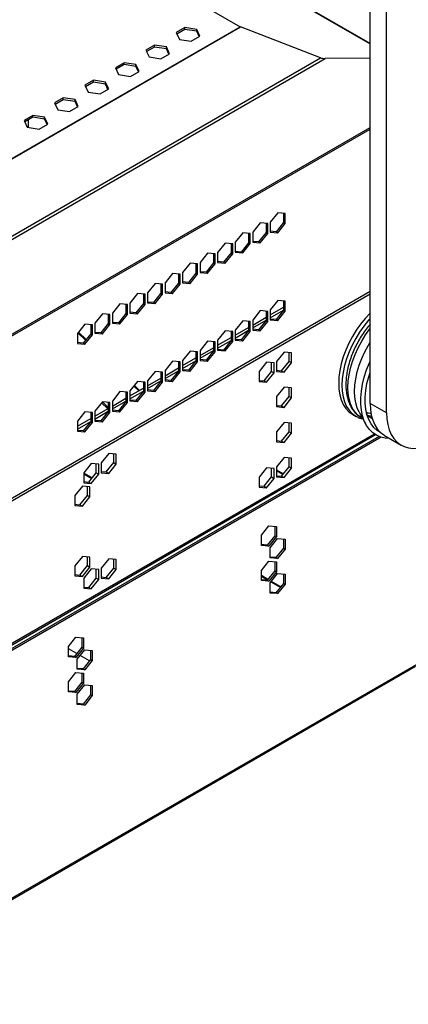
# Model space of a CAD drawing. Header units: millimetres. Extents: x 20 to 1416, y -882 to 676.
# Tile 5 of 12: x 918 to 1084, y -882 to -461. Entities that reach past the tile are written whole.
import ezdxf

# ---------------------------------------------------------------- set-up
doc = ezdxf.new("R2010")
doc.units = ezdxf.units.MM

msp = doc.modelspace()

# ---------------------------------------------------------------- linework, layer by layer
at = {"color": 7, "linetype": 'Continuous', "lineweight": 25}
for p, q in [((1067.73, -624.83), (1067.73, -298.22)), ((1074.8, -628.92), (1074.8, -302.3)), ((918.06, -384.68), (1067.73, -471.09)), ((1067.73, -470.99), (918.17, -384.65)), ((913.18, -406.68), (1012.13, -463.81)), ((906.77, -524.63), (1012.13, -463.81)), ((906.84, -524.76), (1012.3, -463.88)), ((988.59, -464.15), (984.87, -466.3)), ((984.87, -466.3), (986.23, -469.23)), ((988.59, -464.97), (985.17, -466.94)), ((993.66, -464.94), (988.59, -464.15)), ((988.59, -464.97), (988.59, -464.15)), ((993.66, -465.75), (988.59, -464.97)), ((995.02, -467.87), (993.66, -464.94)), ((993.66, -465.75), (993.66, -464.94)), ((994.73, -468.04), (993.66, -465.75)), ((1046.52, -477.11), (1012.3, -463.88)), ((986.23, -469.23), (991.31, -470.01)), ((991.31, -470.01), (995.02, -467.87)), ((975.58, -471.66), (971.86, -473.81)), ((971.86, -473.81), (973.22, -476.74)), ((975.58, -472.48), (972.16, -474.45)), ((980.65, -472.45), (975.58, -471.66)), ((975.58, -472.48), (975.58, -471.66)), ((980.65, -473.27), (975.58, -472.48)), ((978.3, -477.52), (982.01, -475.38)), ((982.01, -475.38), (980.65, -472.45)), ((980.65, -473.27), (980.65, -472.45)), ((981.71, -475.55), (980.65, -473.27)), ((904.11, -560.72), (1048.5, -477.36)), ((906.84, -557.75), (1046.52, -477.11)), ((962.57, -479.18), (958.85, -481.32)), ((967.64, -479.96), (962.57, -479.18)), ((962.57, -479.99), (962.57, -479.18)), ((973.22, -476.74), (978.3, -477.52)), ((1067.73, -477.27), (1048.5, -477.36)), ((958.85, -481.32), (960.21, -484.25)), ((962.57, -479.99), (959.15, -481.96)), ((967.64, -480.78), (962.57, -479.99)), ((965.29, -485.03), (969, -482.89)), ((969, -482.89), (967.64, -479.96)), ((967.64, -480.78), (967.64, -479.96)), ((968.7, -483.06), (967.64, -480.78)), ((949.56, -486.69), (945.84, -488.83)), ((949.56, -487.5), (946.14, -489.47)), ((954.63, -487.47), (949.56, -486.69)), ((949.56, -487.5), (949.56, -486.69)), ((954.63, -488.29), (949.56, -487.5)), ((955.99, -490.4), (954.63, -487.47)), ((954.63, -488.29), (954.63, -487.47)), ((960.21, -484.25), (965.29, -485.03)), ((945.84, -488.83), (947.2, -491.76)), ((947.2, -491.76), (952.28, -492.55)), ((952.28, -492.55), (955.99, -490.4)), ((955.69, -490.57), (954.63, -488.29)), ((936.55, -494.2), (932.83, -496.34)), ((932.83, -496.34), (934.19, -499.27)), ((936.55, -495.01), (933.13, -496.99)), ((941.62, -494.98), (936.55, -494.2)), ((936.55, -495.01), (936.55, -494.2)), ((941.62, -495.8), (936.55, -495.01)), ((942.98, -497.91), (941.62, -494.98)), ((941.62, -495.8), (941.62, -494.98)), ((942.68, -498.08), (941.62, -495.8)), ((934.19, -499.27), (939.27, -500.06)), ((939.27, -500.06), (942.98, -497.91)), ((923.54, -501.71), (919.82, -503.85)), ((919.82, -503.85), (921.18, -506.78)), ((923.54, -502.52), (920.12, -504.5)), ((921.71, -506.86), (921.71, -503.58)), ((928.61, -502.49), (923.54, -501.71)), ((923.54, -502.52), (923.54, -501.71)), ((928.61, -503.31), (923.54, -502.52)), ((929.97, -505.42), (928.61, -502.49)), ((928.61, -503.31), (928.61, -502.49)), ((929.67, -505.6), (928.61, -503.31)), ((837.01, -640.05), (1067.73, -506.86)), ((837.14, -640.7), (1067.73, -507.58)), ((921.18, -506.78), (926.26, -507.57)), ((926.26, -507.57), (929.97, -505.42)), ((1028.27, -543.29), (1025.06, -547.3)), ((1031.49, -543.58), (1028.27, -543.29)), ((1030.78, -543.52), (1030.78, -547.46)), ((1031.49, -547.87), (1031.49, -543.58)), ((1020.78, -547.62), (1017.56, -551.62)), ((1024, -547.91), (1020.78, -547.62)), ((1023.29, -547.84), (1023.29, -551.79)), ((1024, -552.2), (1024, -547.91)), ((1025.06, -547.3), (1025.06, -551.59)), ((1027.57, -551.46), (1025.06, -551.24)), ((1030.78, -547.46), (1027.57, -551.46)), ((1028.27, -551.87), (1031.49, -547.87)), ((1030.78, -547.46), (1031.49, -547.87)), ((1013.28, -551.95), (1010.07, -555.95)), ((1016.5, -552.23), (1013.28, -551.95)), ((1015.79, -552.17), (1015.79, -556.12)), ((1016.5, -556.52), (1016.5, -552.23)), ((1017.56, -551.62), (1017.56, -555.91)), ((1020.07, -555.79), (1017.56, -555.57)), ((1023.29, -551.79), (1020.07, -555.79)), ((1020.78, -556.2), (1024, -552.2)), ((1023.29, -551.79), (1024, -552.2)), ((1025.06, -551.59), (1028.27, -551.87)), ((1027.57, -551.46), (1028.27, -551.87)), ((1005.79, -556.27), (1002.57, -560.28)), ((1009.01, -556.56), (1005.79, -556.27)), ((1008.3, -556.5), (1008.3, -560.44)), ((1009.01, -560.85), (1009.01, -556.56)), ((1010.07, -555.95), (1010.07, -560.24)), ((1015.79, -556.12), (1012.58, -560.12)), ((1013.28, -560.53), (1016.5, -556.52)), ((1015.79, -556.12), (1016.5, -556.52)), ((1017.56, -555.91), (1020.78, -556.2)), ((1020.07, -555.79), (1020.78, -556.2)), ((998.29, -560.6), (995.08, -564.6)), ((1001.51, -560.89), (998.29, -560.6)), ((1000.8, -560.83), (1000.8, -564.77)), ((1001.51, -565.18), (1001.51, -560.89)), ((1002.57, -560.28), (1002.57, -564.57)), ((1008.3, -560.44), (1005.08, -564.45)), ((1005.79, -564.85), (1009.01, -560.85)), ((1008.3, -560.44), (1009.01, -560.85)), ((1012.58, -560.12), (1010.07, -559.89)), ((1010.07, -560.24), (1013.28, -560.53)), ((1012.58, -560.12), (1013.28, -560.53)), ((990.8, -564.93), (987.58, -568.93)), ((994.02, -565.22), (990.8, -564.93)), ((993.31, -565.15), (993.31, -569.1)), ((994.02, -569.51), (994.02, -565.22)), ((995.08, -564.6), (995.08, -568.89)), ((1000.8, -564.77), (997.59, -568.77)), ((998.29, -569.18), (1001.51, -565.18)), ((1000.8, -564.77), (1001.51, -565.18)), ((1005.08, -564.45), (1002.57, -564.22)), ((1002.57, -564.57), (1005.79, -564.85)), ((1005.08, -564.45), (1005.79, -564.85)), ((983.3, -569.25), (980.09, -573.26)), ((986.52, -569.54), (983.3, -569.25)), ((985.81, -569.48), (985.81, -573.42)), ((986.52, -573.83), (986.52, -569.54)), ((987.58, -568.93), (987.58, -573.22)), ((993.31, -569.1), (990.09, -573.1)), ((990.8, -573.51), (994.02, -569.51)), ((993.31, -569.1), (994.02, -569.51)), ((997.59, -568.77), (995.08, -568.55)), ((995.08, -568.89), (998.29, -569.18)), ((997.59, -568.77), (998.29, -569.18)), ((975.81, -573.58), (972.59, -577.58)), ((979.02, -573.87), (975.81, -573.58)), ((978.32, -573.81), (978.32, -577.75)), ((979.02, -578.16), (979.02, -573.87)), ((980.09, -573.26), (980.09, -577.55)), ((985.81, -573.42), (982.6, -577.43)), ((983.3, -577.83), (986.52, -573.83)), ((985.81, -573.42), (986.52, -573.83)), ((990.09, -573.1), (987.58, -572.88)), ((987.58, -573.22), (990.8, -573.51)), ((990.09, -573.1), (990.8, -573.51)), ((835.8, -711.94), (1067.73, -578.05)), ((839.97, -708.38), (1067.73, -576.9)), ((968.31, -577.91), (965.09, -581.91)), ((971.53, -578.2), (968.31, -577.91)), ((970.82, -578.13), (970.82, -582.08)), ((971.53, -582.49), (971.53, -578.2)), ((972.59, -577.58), (972.59, -581.87)), ((978.32, -577.75), (975.1, -581.75)), ((975.81, -582.16), (979.02, -578.16)), ((978.32, -577.75), (979.02, -578.16)), ((982.6, -577.43), (980.09, -577.2)), ((980.09, -577.55), (983.3, -577.83)), ((982.6, -577.43), (983.3, -577.83)), ((960.82, -582.24), (957.6, -586.24)), ((964.03, -582.52), (960.82, -582.24)), ((963.33, -582.46), (963.33, -586.41)), ((964.03, -586.81), (964.03, -582.52)), ((965.09, -581.91), (965.09, -586.2)), ((970.82, -582.08), (967.6, -586.08)), ((968.31, -586.49), (971.53, -582.49)), ((970.82, -582.08), (971.53, -582.49)), ((975.1, -581.75), (972.59, -581.53)), ((972.59, -581.87), (975.81, -582.16)), ((975.1, -581.75), (975.81, -582.16)), ((1028.27, -580.85), (1025.06, -584.86)), ((1025.06, -587.01), (1030.78, -583.7)), ((1025.06, -584.86), (1025.06, -589.15)), ((1025.06, -588.23), (1030.78, -584.93)), ((1030.78, -585.02), (1027.57, -589.03)), ((1031.49, -581.14), (1028.27, -580.85)), ((1030.78, -581.08), (1030.78, -585.02)), ((1030.78, -585.02), (1031.49, -585.43)), ((1031.49, -585.43), (1031.49, -581.14)), ((953.32, -586.56), (950.1, -590.57)), ((956.54, -586.85), (953.32, -586.56)), ((955.83, -586.79), (955.83, -590.73)), ((956.54, -591.14), (956.54, -586.85)), ((957.6, -586.24), (957.6, -590.53)), ((963.33, -586.41), (960.11, -590.41)), ((960.82, -590.82), (964.03, -586.81)), ((963.33, -586.41), (964.03, -586.81)), ((967.6, -586.08), (965.09, -585.86)), ((965.09, -586.2), (968.31, -586.49)), ((967.6, -586.08), (968.31, -586.49)), ((1020.78, -585.18), (1017.56, -589.18)), ((1017.56, -591.33), (1023.29, -588.03)), ((1017.56, -589.18), (1017.56, -593.47)), ((1017.56, -592.56), (1023.29, -589.25)), ((1024, -585.47), (1020.78, -585.18)), ((1023.29, -585.41), (1023.29, -589.35)), ((1024, -589.76), (1024, -585.47)), ((1027.57, -589.03), (1025.06, -588.8)), ((1025.06, -589.15), (1028.27, -589.43)), ((1027.57, -589.03), (1028.27, -589.43)), ((1028.27, -589.43), (1031.49, -585.43)), ((945.83, -590.89), (942.61, -594.89)), ((949.04, -591.18), (945.83, -590.89)), ((948.34, -591.11), (948.34, -595.06)), ((949.04, -595.47), (949.04, -591.18)), ((950.1, -590.57), (950.1, -594.86)), ((955.83, -590.73), (952.61, -594.73)), ((953.32, -595.14), (956.54, -591.14)), ((955.83, -590.73), (956.54, -591.14)), ((960.11, -590.41), (957.6, -590.18)), ((957.6, -590.53), (960.82, -590.82)), ((960.11, -590.41), (960.82, -590.82)), ((1013.28, -589.51), (1010.07, -593.51)), ((1010.07, -595.66), (1015.79, -592.35)), ((1016.5, -589.8), (1013.28, -589.51)), ((1015.79, -589.73), (1015.79, -593.68)), ((1016.5, -594.09), (1016.5, -589.8)), ((1020.07, -593.35), (1017.56, -593.13)), ((1017.56, -593.47), (1020.78, -593.76)), ((1023.29, -589.35), (1020.07, -593.35)), ((1020.07, -593.35), (1020.78, -593.76)), ((1020.78, -593.76), (1024, -589.76)), ((1023.29, -589.35), (1024, -589.76)), ((942.61, -594.89), (942.61, -599.18)), ((942.81, -594.64), (946.13, -597.8)), ((943.06, -594.33), (946.38, -597.49)), ((948.34, -595.06), (945.12, -599.06)), ((945.83, -599.47), (949.04, -595.47)), ((948.34, -595.06), (949.04, -595.47)), ((952.61, -594.73), (950.1, -594.51)), ((950.1, -594.86), (953.32, -595.14)), ((952.61, -594.73), (953.32, -595.14)), ((1005.79, -593.83), (1002.57, -597.84)), ((1002.57, -599.99), (1008.3, -596.68)), ((1009.01, -594.12), (1005.79, -593.83)), ((1008.3, -594.06), (1008.3, -598)), ((1009.01, -598.41), (1009.01, -594.12)), ((1010.07, -593.51), (1010.07, -597.8)), ((1010.07, -596.89), (1015.79, -593.58)), ((1012.58, -597.68), (1010.07, -597.46)), ((1015.79, -593.68), (1012.58, -597.68)), ((1012.58, -597.68), (1013.28, -598.09)), ((1013.28, -598.09), (1016.5, -594.09)), ((1015.79, -593.68), (1016.5, -594.09)), ((945.12, -599.06), (942.61, -598.84)), ((942.61, -599.18), (945.83, -599.47)), ((945.12, -599.06), (945.83, -599.47)), ((998.29, -598.16), (995.08, -602.16)), ((995.08, -604.32), (1000.8, -601.01)), ((1001.51, -598.45), (998.29, -598.16)), ((1000.8, -598.39), (1000.8, -602.33)), ((1001.51, -602.74), (1001.51, -598.45)), ((1002.57, -597.84), (1002.57, -602.13)), ((1002.57, -601.21), (1008.3, -597.91)), ((1005.08, -602.01), (1002.57, -601.78)), ((1008.3, -598), (1005.08, -602.01)), ((1005.79, -602.41), (1009.01, -598.41)), ((1008.3, -598), (1009.01, -598.41)), ((1010.07, -597.8), (1013.28, -598.09)), ((990.8, -602.49), (987.58, -606.49)), ((987.58, -608.64), (993.31, -605.34)), ((994.02, -602.78), (990.8, -602.49)), ((993.31, -602.71), (993.31, -606.66)), ((994.02, -607.07), (994.02, -602.78)), ((995.08, -602.16), (995.08, -606.45)), ((995.08, -605.54), (1000.8, -602.23)), ((1000.8, -602.33), (997.59, -606.33)), ((998.29, -606.74), (1001.51, -602.74)), ((1000.8, -602.33), (1001.51, -602.74)), ((1002.57, -602.13), (1005.79, -602.41)), ((1005.08, -602.01), (1005.79, -602.41)), ((1030.96, -602.91), (1027.74, -606.91)), ((1034.18, -603.19), (1030.96, -602.91)), ((1033.12, -606.87), (1033.12, -603.1)), ((1034.18, -607.48), (1034.18, -603.19)), ((983.3, -606.82), (980.09, -610.82)), ((980.09, -612.97), (985.81, -609.66)), ((986.52, -607.1), (983.3, -606.82)), ((985.81, -607.04), (985.81, -610.99)), ((986.52, -611.39), (986.52, -607.1)), ((987.58, -606.49), (987.58, -610.78)), ((987.58, -609.87), (993.31, -606.56)), ((993.31, -606.66), (990.09, -610.66)), ((990.8, -611.07), (994.02, -607.07)), ((993.31, -606.66), (994.02, -607.07)), ((997.59, -606.33), (995.08, -606.11)), ((995.08, -606.45), (998.29, -606.74)), ((997.59, -606.33), (998.29, -606.74)), ((1023.47, -607.23), (1020.25, -611.24)), ((1026.68, -607.52), (1023.47, -607.23)), ((1025.62, -611.2), (1025.62, -607.43)), ((1026.68, -611.81), (1026.68, -607.52)), ((1027.74, -606.91), (1027.74, -611.2)), ((1029.9, -610.87), (1033.12, -606.87)), ((1030.96, -611.49), (1034.18, -607.48)), ((1033.12, -606.87), (1034.18, -607.48)), ((975.81, -611.14), (972.59, -615.14)), ((972.59, -617.3), (978.32, -613.99)), ((979.02, -611.43), (975.81, -611.14)), ((978.32, -611.37), (978.32, -615.31)), ((979.02, -615.72), (979.02, -611.43)), ((980.09, -610.82), (980.09, -615.11)), ((980.09, -614.19), (985.81, -610.89)), ((985.81, -610.99), (982.6, -614.99)), ((983.3, -615.4), (986.52, -611.39)), ((985.81, -610.99), (986.52, -611.39)), ((990.09, -610.66), (987.58, -610.44)), ((987.58, -610.78), (990.8, -611.07)), ((990.09, -610.66), (990.8, -611.07)), ((1020.25, -611.24), (1020.25, -615.53)), ((1022.41, -615.2), (1025.62, -611.2)), ((1023.47, -615.81), (1026.68, -611.81)), ((1025.62, -611.2), (1026.68, -611.81)), ((1027.74, -610.68), (1029.9, -610.87)), ((1027.74, -611.2), (1030.96, -611.49)), ((1029.9, -610.87), (1030.96, -611.49)), ((968.31, -615.47), (965.09, -619.47)), ((965.09, -621.62), (970.82, -618.32)), ((966.74, -617.43), (968.86, -619.45)), ((966.99, -617.12), (969.22, -619.24)), ((971.53, -615.76), (968.31, -615.47)), ((970.82, -615.69), (970.82, -619.64)), ((971.53, -620.05), (971.53, -615.76)), ((972.59, -615.14), (972.59, -619.44)), ((972.59, -618.52), (978.32, -615.21)), ((978.32, -615.31), (975.1, -619.31)), ((975.81, -619.72), (979.02, -615.72)), ((978.32, -615.31), (979.02, -615.72)), ((982.6, -614.99), (980.09, -614.76)), ((980.09, -615.11), (983.3, -615.4)), ((982.6, -614.99), (983.3, -615.4)), ((1020.25, -615.01), (1022.41, -615.2)), ((1020.25, -615.53), (1023.47, -615.81)), ((1022.41, -615.2), (1023.47, -615.81)), ((1030.96, -617.93), (1027.74, -621.93)), ((1034.18, -618.22), (1030.96, -617.93)), ((1033.12, -621.9), (1033.12, -618.12)), ((1034.18, -622.51), (1034.18, -618.22)), ((960.82, -619.8), (957.6, -623.8)), ((957.6, -625.95), (963.33, -622.64)), ((964.03, -620.08), (960.82, -619.8)), ((963.33, -620.02), (963.33, -623.97)), ((964.03, -624.37), (964.03, -620.08)), ((965.09, -619.47), (965.09, -623.76)), ((965.09, -622.85), (970.82, -619.54)), ((970.82, -619.64), (967.6, -623.64)), ((968.31, -624.05), (971.53, -620.05)), ((970.82, -619.64), (971.53, -620.05)), ((975.1, -619.31), (972.59, -619.09)), ((972.59, -619.44), (975.81, -619.72)), ((975.1, -619.31), (975.81, -619.72)), ((1027.74, -621.93), (1027.74, -626.22)), ((1029.9, -625.9), (1033.12, -621.9)), ((1030.96, -626.51), (1034.18, -622.51)), ((1033.12, -621.9), (1034.18, -622.51)), ((953.32, -624.12), (950.1, -628.13)), ((950.1, -630.28), (955.83, -626.97)), ((952.93, -624.61), (955.57, -627.12)), ((956.54, -624.41), (953.32, -624.12)), ((953.33, -624.12), (955.83, -626.51)), ((955.83, -624.35), (955.83, -628.29)), ((956.54, -628.7), (956.54, -624.41)), ((957.6, -623.8), (957.6, -628.09)), ((957.6, -627.17), (963.33, -623.87)), ((963.33, -623.97), (960.11, -627.97)), ((960.82, -628.38), (964.03, -624.37)), ((963.33, -623.97), (964.03, -624.37)), ((967.6, -623.64), (965.09, -623.42)), ((965.09, -623.76), (968.31, -624.05)), ((967.6, -623.64), (968.31, -624.05)), ((1027.74, -625.71), (1029.9, -625.9)), ((1027.74, -626.22), (1030.96, -626.51)), ((1029.9, -625.9), (1030.96, -626.51)), ((1074.8, -628.92), (1067.73, -624.83)), ((945.83, -628.45), (942.61, -632.45)), ((942.61, -634.6), (948.34, -631.3)), ((949.04, -628.74), (945.83, -628.45)), ((948.34, -628.67), (948.34, -632.62)), ((949.04, -633.03), (949.04, -628.74)), ((950.1, -628.13), (950.1, -632.42)), ((950.1, -631.5), (955.83, -628.2)), ((955.83, -628.29), (952.61, -632.3)), ((953.32, -632.7), (956.54, -628.7)), ((955.83, -628.29), (956.54, -628.7)), ((960.11, -627.97), (957.6, -627.74)), ((957.6, -628.09), (960.82, -628.38)), ((960.11, -627.97), (960.82, -628.38)), ((1060.3, -629.54), (1061.72, -630.36)), ((1063.12, -628.63), (1065.95, -633.77)), ((1064.14, -631.05), (1064.6, -631.32)), ((1068.65, -631.45), (1067.72, -630.87)), ((942.61, -632.45), (942.61, -636.74)), ((942.61, -635.83), (948.34, -632.52)), ((948.34, -632.62), (945.12, -636.62)), ((945.83, -637.03), (949.04, -633.03)), ((948.34, -632.62), (949.04, -633.03)), ((952.61, -632.3), (950.1, -632.07)), ((950.1, -632.42), (953.32, -632.7)), ((952.61, -632.3), (953.32, -632.7)), ((1030.96, -632.95), (1027.74, -636.96)), ((1034.18, -633.24), (1030.96, -632.95)), ((1033.12, -636.92), (1033.12, -633.15)), ((1034.18, -637.53), (1034.18, -633.24)), ((835.8, -772.85), (1069.6, -637.88)), ((835.8, -773.43), (1070.07, -638.19)), ((1071.58, -638.95), (836.44, -774.69)), ((1072.45, -639.26), (837.14, -775.1)), ((945.12, -636.62), (942.61, -636.4)), ((942.61, -636.74), (945.83, -637.03)), ((945.12, -636.62), (945.83, -637.03)), ((1027.74, -636.96), (1027.74, -641.25)), ((1029.9, -640.92), (1033.12, -636.92)), ((1030.96, -641.54), (1034.18, -637.53)), ((1033.12, -636.92), (1034.18, -637.53)), ((1073.95, -638.57), (1081.02, -642.65)), ((1027.74, -640.73), (1029.9, -640.92)), ((1027.74, -641.25), (1030.96, -641.54)), ((1029.9, -640.92), (1030.96, -641.54)), ((956.01, -646.18), (952.79, -650.18)), ((959.23, -646.46), (956.01, -646.18)), ((958.16, -650.14), (958.16, -646.37)), ((959.23, -650.75), (959.23, -646.46)), ((1030.96, -647.98), (1027.74, -651.98)), ((1034.18, -648.27), (1030.96, -647.98)), ((1033.12, -651.94), (1033.12, -648.17)), ((948.51, -650.5), (945.3, -654.51)), ((951.73, -650.79), (948.51, -650.5)), ((950.67, -654.47), (950.67, -650.7)), ((951.73, -655.08), (951.73, -650.79)), ((952.79, -650.18), (952.79, -654.47)), ((954.95, -654.14), (958.16, -650.14)), ((956.01, -654.76), (959.23, -650.75)), ((958.16, -650.14), (959.23, -650.75)), ((1023.47, -652.31), (1020.25, -656.31)), ((1026.68, -652.59), (1023.47, -652.31)), ((1027.74, -651.98), (1027.74, -656.27)), ((1029.9, -655.95), (1033.12, -651.94)), ((1033.12, -651.94), (1034.18, -652.56)), ((1034.18, -652.56), (1034.18, -648.27)), ((945.3, -654.51), (945.3, -658.8)), ((948.89, -656.68), (945.3, -654.6)), ((945.3, -654.93), (948.71, -656.9)), ((947.45, -658.47), (950.67, -654.47)), ((948.51, -659.08), (951.73, -655.08)), ((950.67, -654.47), (951.73, -655.08)), ((952.79, -653.95), (954.95, -654.14)), ((952.79, -654.47), (956.01, -654.76)), ((954.95, -654.14), (956.01, -654.76)), ((1020.25, -656.31), (1020.25, -660.6)), ((1022.41, -660.27), (1025.62, -656.27)), ((1025.62, -656.27), (1025.62, -652.5)), ((1025.62, -656.27), (1026.68, -656.88)), ((1026.68, -656.88), (1026.68, -652.59)), ((1027.74, -653.2), (1030.73, -654.92)), ((1030.5, -655.2), (1027.74, -653.61)), ((1027.74, -655.75), (1029.9, -655.95)), ((1027.74, -656.27), (1030.96, -656.56)), ((1029.9, -655.95), (1030.96, -656.56)), ((1030.96, -656.56), (1034.18, -652.56)), ((944.77, -660.18), (941.55, -664.18)), ((947.98, -660.47), (944.77, -660.18)), ((945.3, -658.28), (947.45, -658.47)), ((945.3, -658.8), (948.51, -659.08)), ((946.92, -664.14), (946.92, -660.37)), ((947.45, -658.47), (948.51, -659.08)), ((947.98, -664.76), (947.98, -660.47)), ((1020.25, -660.08), (1022.41, -660.27)), ((1020.25, -660.6), (1023.47, -660.89)), ((1022.41, -660.27), (1023.47, -660.89)), ((1023.47, -660.89), (1026.68, -656.88)), ((941.55, -664.18), (941.55, -668.47)), ((943.7, -668.15), (946.92, -664.14)), ((944.77, -668.76), (947.98, -664.76)), ((946.92, -664.14), (947.98, -664.76)), ((941.55, -667.95), (943.7, -668.15)), ((941.55, -668.47), (944.77, -668.76)), ((943.7, -668.15), (944.77, -668.76)), ((1021.24, -681.21), (1024.46, -677.21)), ((1024.46, -677.21), (1027.67, -677.5)), ((1026.97, -677.44), (1026.97, -681.38)), ((1027.67, -677.5), (1027.67, -681.79)), ((1021.24, -685.5), (1021.24, -681.21)), ((1026.97, -681.38), (1023.75, -685.38)), ((1027.67, -681.79), (1024.46, -685.79)), ((1026.97, -681.38), (1027.67, -681.79)), ((1023.75, -685.38), (1021.24, -685.16)), ((1024.46, -685.79), (1021.24, -685.5)), ((1023.75, -685.38), (1024.46, -685.79)), ((1024.99, -686.56), (1028.2, -682.56)), ((1028.2, -682.56), (1031.42, -682.85)), ((1030.71, -682.78), (1030.71, -686.73)), ((1031.42, -682.85), (1031.42, -687.14)), ((944.77, -690.23), (941.55, -694.23)), ((947.98, -690.51), (944.77, -690.23)), ((1024.99, -690.85), (1024.99, -686.56)), ((1030.71, -686.73), (1027.5, -690.73)), ((1031.42, -687.14), (1028.2, -691.14)), ((1030.71, -686.73), (1031.42, -687.14)), ((941.55, -694.23), (941.55, -698.52)), ((943.7, -698.19), (946.92, -694.19)), ((946.92, -694.19), (946.92, -690.42)), ((946.92, -694.19), (947.98, -694.8)), ((947.98, -694.8), (947.98, -690.51)), ((956.01, -691.25), (952.79, -695.25)), ((959.23, -691.54), (956.01, -691.25)), ((958.16, -695.21), (958.16, -691.44)), ((959.23, -695.83), (959.23, -691.54)), ((1021.24, -696.24), (1024.46, -692.24)), ((1024.46, -692.24), (1027.67, -692.52)), ((1027.5, -690.73), (1024.99, -690.51)), ((1028.2, -691.14), (1024.99, -690.85)), ((1026.97, -692.46), (1026.97, -696.4)), ((1027.5, -690.73), (1028.2, -691.14)), ((1027.67, -692.52), (1027.67, -696.81)), ((941.55, -698), (943.7, -698.19)), ((941.55, -698.52), (944.77, -698.81)), ((943.7, -698.19), (944.77, -698.81)), ((944.77, -698.81), (947.98, -694.8)), ((948.51, -695.58), (945.3, -699.58)), ((951.73, -695.86), (948.51, -695.58)), ((950.67, -699.54), (950.67, -695.77)), ((951.73, -700.15), (951.73, -695.86)), ((952.79, -695.25), (952.79, -699.54)), ((954.95, -699.22), (958.16, -695.21)), ((956.01, -699.83), (959.23, -695.83)), ((958.16, -695.21), (959.23, -695.83)), ((1021.24, -700.53), (1021.24, -696.24)), ((1024.03, -700.06), (1021.24, -698.45)), ((1026.97, -696.4), (1023.75, -700.41)), ((1027.67, -696.81), (1024.46, -700.82)), ((1024.99, -701.59), (1028.2, -697.58)), ((1026.97, -696.4), (1027.67, -696.81)), ((1028.2, -697.58), (1031.42, -697.87)), ((1030.71, -697.81), (1030.71, -701.75)), ((1031.42, -697.87), (1031.42, -702.16)), ((945.3, -699.58), (945.3, -703.87)), ((947.45, -703.54), (950.67, -699.54)), ((948.51, -704.16), (951.73, -700.15)), ((950.67, -699.54), (951.73, -700.15)), ((952.79, -699.02), (954.95, -699.22)), ((952.79, -699.54), (956.01, -699.83)), ((954.95, -699.22), (956.01, -699.83)), ((1021.24, -698.77), (1023.85, -700.28)), ((1023.75, -700.41), (1021.24, -700.18)), ((1024.46, -700.82), (1021.24, -700.53)), ((1023.75, -700.41), (1024.46, -700.82)), ((1024.99, -705.88), (1024.99, -701.59)), ((1025.34, -701.14), (1029.35, -703.45)), ((1029.53, -703.23), (1025.52, -700.92)), ((1030.71, -701.75), (1027.5, -705.76)), ((1031.42, -702.16), (1028.2, -706.16)), ((1030.71, -701.75), (1031.42, -702.16)), ((945.3, -703.35), (947.45, -703.54)), ((945.3, -703.87), (948.51, -704.16)), ((947.45, -703.54), (948.51, -704.16)), ((1027.5, -705.76), (1024.99, -705.53)), ((1028.2, -706.16), (1024.99, -705.88)), ((1027.5, -705.76), (1028.2, -706.16)), ((938.79, -728.81), (942.01, -724.81)), ((942.01, -724.81), (945.22, -725.1)), ((944.52, -725.03), (944.52, -728.98)), ((945.22, -725.1), (945.22, -729.39)), ((938.79, -733.1), (938.79, -728.81)), ((942.3, -731.74), (938.79, -729.72)), ((942.3, -731.74), (938.79, -729.72)), ((944.52, -728.98), (941.3, -732.98)), ((945.22, -729.39), (942.01, -733.39)), ((942.54, -734.16), (945.76, -730.16)), ((944.52, -728.98), (945.22, -729.39)), ((945.76, -730.16), (948.97, -730.44)), ((948.27, -730.38), (948.27, -734.33)), ((948.97, -730.44), (948.97, -734.73)), ((1087.46, -736.56), (837.14, -881.06)), ((941.3, -732.98), (938.79, -732.75)), ((942.01, -733.39), (938.79, -733.1)), ((941.3, -732.98), (942.01, -733.39)), ((942.54, -738.45), (942.54, -734.16)), ((947.79, -734.91), (943.79, -732.6)), ((947.79, -734.91), (943.79, -732.6)), ((948.27, -734.33), (945.05, -738.33)), ((948.97, -734.73), (945.76, -738.74)), ((948.27, -734.33), (948.97, -734.73)), ((836.85, -881.7), (1087.17, -737.2)), ((938.79, -743.83), (942.01, -739.83)), ((942.01, -739.83), (945.22, -740.12)), ((945.05, -738.33), (942.54, -738.1)), ((945.76, -738.74), (942.54, -738.45)), ((944.52, -740.06), (944.52, -744)), ((945.05, -738.33), (945.76, -738.74)), ((945.22, -740.12), (945.22, -744.41)), ((938.79, -748.12), (938.79, -743.83)), ((944.52, -744), (941.3, -748)), ((945.22, -744.41), (942.01, -748.41)), ((944.52, -744), (945.22, -744.41)), ((941.3, -748), (938.79, -747.78)), ((942.01, -748.41), (938.79, -748.12)), ((941.3, -748), (942.01, -748.41)), ((942.54, -749.18), (945.76, -745.18)), ((942.54, -753.47), (942.54, -749.18)), ((945.76, -745.18), (948.97, -745.47)), ((948.27, -745.4), (948.27, -749.35)), ((948.97, -745.47), (948.97, -749.76)), ((945.05, -753.35), (942.54, -753.13)), ((948.27, -749.35), (945.05, -753.35)), ((945.05, -753.35), (945.76, -753.76)), ((948.97, -749.76), (945.76, -753.76)), ((948.27, -749.35), (948.97, -749.76)), ((945.76, -753.76), (942.54, -753.47))]:
    msp.add_line(p, q, dxfattribs=at)
at = {"color": 7, "linetype": 'Continuous', "lineweight": 25, "flags": 128}
for points in [[(1067.73, -586.28), (1065.67, -588.49), (1063.69, -590.93), (1061.85, -593.54), (1060.17, -596.27), (1058.67, -599.11), (1057.37, -602.02), (1056.28, -604.95), (1055.42, -607.88), (1054.8, -610.76), (1054.42, -613.57), (1054.3, -616.26), (1054.42, -618.81), (1054.8, -621.18), (1055.42, -623.35), (1056.28, -625.28), (1057.37, -626.96), (1058.67, -628.36), (1060.17, -629.46), (1060.3, -629.54)], [(1067.73, -588.58), (1067.09, -589.31), (1065.11, -591.75), (1063.27, -594.35), (1061.59, -597.09), (1060.09, -599.93), (1058.78, -602.83), (1057.7, -605.77), (1056.84, -608.69), (1056.21, -611.58), (1055.84, -614.38), (1055.71, -617.08), (1055.84, -619.63), (1056.21, -622), (1056.84, -624.16), (1057.7, -626.1), (1058.78, -627.77), (1060.09, -629.17), (1061.59, -630.28), (1063.27, -631.08), (1064.69, -631.48)], [(1064.14, -631.05), (1064.14, -631.05), (1062.64, -629.98), (1061.34, -628.61), (1060.25, -626.96), (1059.39, -625.06), (1058.77, -622.92), (1058.39, -620.58), (1058.26, -618.05), (1058.39, -615.39), (1058.77, -612.61), (1059.39, -609.75), (1060.25, -606.85), (1061.34, -603.94), (1062.64, -601.07), (1064.14, -598.27), (1065.82, -595.57), (1067.66, -593), (1067.73, -592.91)], [(1063.12, -628.63), (1063.12, -628.62), (1062.26, -626.72), (1061.63, -624.58), (1061.26, -622.23), (1061.13, -619.71), (1061.26, -617.04), (1061.63, -614.26), (1062.26, -611.4), (1063.12, -608.5), (1064.21, -605.6), (1065.51, -602.73), (1067.01, -599.92), (1067.73, -598.72)], [(1076.06, -639.79), (1074.23, -639.66), (1072.28, -639.2), (1070.49, -638.43), (1068.88, -637.34), (1067.46, -635.96), (1066.25, -634.29), (1065.27, -632.35), (1064.52, -630.17), (1064.02, -627.78), (1063.77, -625.19), (1063.77, -622.45), (1064.02, -619.57), (1064.52, -616.59), (1065.27, -613.55), (1066.25, -610.49), (1067.46, -607.42), (1067.73, -606.8)], [(1072.24, -637.33), (1070.79, -636.43), (1069.37, -635.14), (1068.15, -633.56), (1067.16, -631.7), (1066.41, -629.6), (1065.9, -627.28), (1065.65, -624.77), (1065.65, -622.09), (1065.9, -619.27), (1066.41, -616.37), (1067.16, -613.4), (1067.73, -611.59)], [(1067.73, -624.83), (1067.86, -627.41), (1068.23, -629.81), (1068.84, -632.02), (1069.69, -633.99), (1070.77, -635.71), (1072.06, -637.16), (1073.54, -638.32), (1073.95, -638.57)], [(1067.72, -630.87), (1067.32, -630.57), (1066.46, -629.79)], [(1068.37, -630.44), (1067.19, -630.18), (1066.7, -630.03)], [(1068.61, -631.3), (1068.56, -631.28), (1068.17, -631.07)], [(1074.8, -628.92), (1074.93, -631.49), (1075.3, -633.9), (1075.91, -636.1), (1076.76, -638.07), (1077.84, -639.79), (1079.13, -641.24), (1080.61, -642.41), (1082.28, -643.27), (1084.11, -643.82), (1086.08, -644.05), (1088.16, -643.96), (1090.34, -643.55), (1092.58, -642.83), (1094.87, -641.79), (1097.16, -640.47), (1099.45, -638.86), (1101.69, -637), (1103.4, -635.37)]]:
    msp.add_lwpolyline(points, dxfattribs=at)
at = {"color": 7, "linetype": 'Continuous', "lineweight": 25}
msp.add_arc((1069.4, -620.07), 9.15, 249.2301, 261.759, dxfattribs=at)
for centre, start_param, end_param in [((1014.71, -463.46), 3.497371, 3.636998), ((1048.94, -476.69), 3.636998, 4.544569)]:
    msp.add_ellipse(centre, major_axis=(2.76, 0.12), ratio=0.237519, start_param=start_param, end_param=end_param, dxfattribs=at)
for points, knots in [([(1067.73, -590.97), (1067.16, -591.66), (1065.97, -593.11), (1064.32, -595.5), (1062.77, -598.06), (1061.38, -600.71), (1060.18, -603.43), (1059.18, -606.18), (1058.38, -608.93), (1057.8, -611.67), (1057.45, -614.36), (1057.34, -616.98), (1057.48, -619.5), (1057.87, -621.88), (1058.51, -624.1), (1059.4, -626.12), (1060.53, -627.9), (1061.88, -629.4), (1063.08, -630.44), (1063.88, -630.87), (1064.11, -630.99)], [0, 0, 0, 0, 0.053272, 0.111199, 0.169087, 0.226978, 0.284906, 0.342912, 0.401039, 0.459331, 0.517821, 0.576527, 0.635424, 0.694384, 0.753118, 0.811229, 0.868285, 0.924007, 0.97844, 1, 1, 1, 1]), ([(1068.67, -631.32), (1068.62, -631.3), (1068.2, -631.14), (1067.85, -630.86), (1067.54, -630.62)], [0, 0, 0, 0, 0.124295, 1, 1, 1, 1])]:
    msp.add_open_spline(points, degree=3, knots=knots, dxfattribs=at)

doc.saveas('drawing.dxf')
